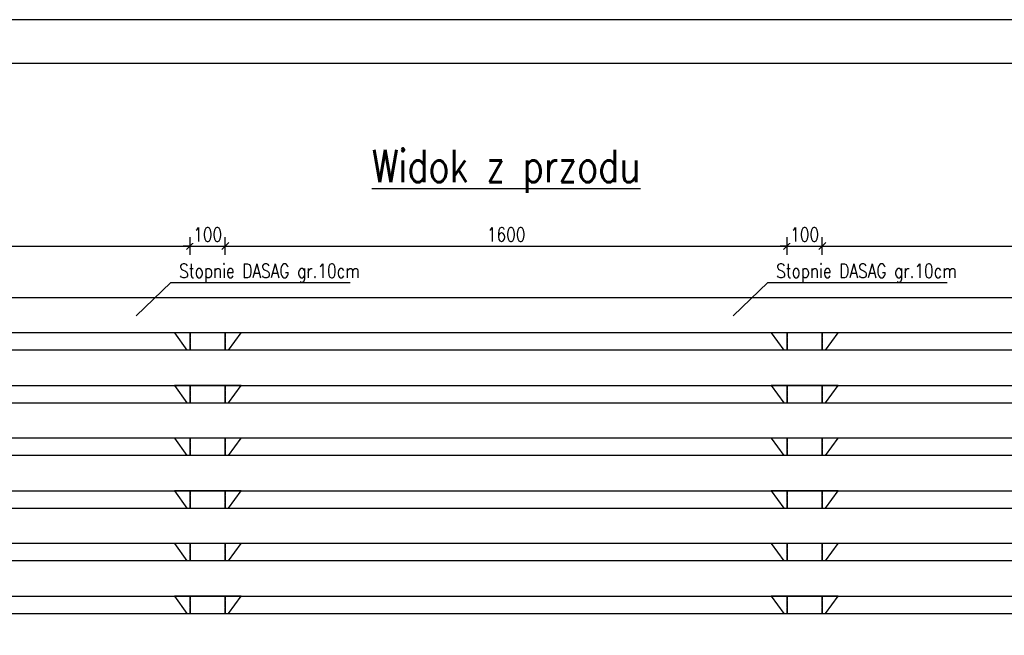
# Model space of a CAD drawing. Header units: millimetres. Extents: x 0 to 1625, y 0 to 742.
# Tile 22 of 24: x 866 to 1146, y 567 to 742. Entities that reach past the tile are written whole.
import ezdxf
from ezdxf import colors
from ezdxf.entities.mleader import LeaderData, LeaderLine
from ezdxf.enums import TextEntityAlignment as Align
from ezdxf.math import Vec2, Vec3

# ---------------------------------------------------------------- set-up
doc = ezdxf.new("R2010")
doc.units = ezdxf.units.MM
doc.linetypes.add('DASHED', pattern=[0.75, 0.5, -0.25])
for name, color, linetype in [('!PB_Ramka', 7, 'Continuous'), ('e-cad_kontur', 2, 'Continuous'), ('e-cad_opisy', 8, 'Continuous'), ('e-cad_stal_kontur', 3, 'Continuous'), ('e-cad_wymiary', 1, 'Continuous'), ('KONSTRUKCJA', 7, 'Continuous')]:
    doc.layers.add(name, color=color, linetype=linetype)
doc.styles.add('e-cad_1', font='simplex.shx', dxfattribs={"width": 0.8})
doc.styles.add('ROMANS', font='simplex.shx', dxfattribs={"width": 0.8})
doc.dimstyles.new('e-cad_1_20_[cm]', dxfattribs={"dimscale": 2, "dimtxt": 2, "dimasz": 1, "dimexe": 1.25, "dimexo": 0.625, "dimtad": 1, "dimdec": 0, "dimlfac": 10, "dimrnd": 0.1, "dimzin": 1, "dimtxsty": 'e-cad_1', "dimblk": 'OBLIQUE', "dimcen": 2.5, "dimclrd": 8, "dimclre": 8, "dimclrt": 1, "dimadec": 0, "dimazin": 0, "dimtfac": 1, "dimtix": 1, "dimtmove": 1, "dimatfit": 3, "dimldrblk": 'OBLIQUE', "dimfxl": 1.25, "dimfxlon": 1, "dimtfill": 1, "dimarcsym": 0})

# ---------------------------------------------------------------- blocks, each defined once
blk = doc.blocks.new('_None')
blk = doc.blocks.new('_Oblique')
at = {"color": 0, "linetype": 'ByBlock', "lineweight": -2}
blk.add_line((-0.5, -0.5), (0.5, 0.5), dxfattribs=at)
blk = doc.blocks.new('*D94')
at = {"layer": 'Defpoints', "color": 0, "ltscale": 0.8}
for p in [(914.58, 678.03), (914.58, 653.33), (754.58, 633.33)]:
    blk.add_point(p, dxfattribs=at)
at = {"layer": 'e-cad_wymiary', "color": 8, "lineweight": -2, "ltscale": 0.8}
for p, q in [((754.58, 675.53), (754.58, 680.53)), ((914.58, 675.53), (914.58, 680.53)), ((754.58, 678.03), (914.58, 678.03))]:
    blk.add_line(p, q, dxfattribs=at)
at = {"layer": 'e-cad_wymiary', "color": 8, "lineweight": -2, "ltscale": 0.8, "xscale": 2, "yscale": 2, "zscale": 2, "rotation": 180}
blk.add_blockref('_Oblique', (754.58, 678.03), dxfattribs=at)
at = {"layer": 'e-cad_wymiary', "color": 8, "lineweight": -2, "ltscale": 0.8, "xscale": 2, "yscale": 2, "zscale": 2}
blk.add_blockref('_Oblique', (914.58, 678.03), dxfattribs=at)
at = {"layer": 'e-cad_wymiary', "color": 1, "ltscale": 0.8, "insert": (834.58, 681.28), "char_height": 4, "attachment_point": 5, "style": 'e-cad_1', "bg_fill": 3, "box_fill_scale": 1.1, "bg_fill_color": 257, "bg_fill_transparency": 0}
blk.add_mtext('1600', dxfattribs=at)
blk = doc.blocks.new('*D95')
at = {"layer": 'Defpoints', "color": 0, "ltscale": 0.8}
for p in [(924.58, 678.03), (914.58, 653.33), (924.58, 653.33)]:
    blk.add_point(p, dxfattribs=at)
at = {"layer": 'e-cad_wymiary', "color": 8, "lineweight": -2, "ltscale": 0.8}
for p, q in [((914.58, 675.53), (914.58, 680.53)), ((924.58, 675.53), (924.58, 680.53)), ((914.58, 678.03), (912.58, 678.03)), ((914.58, 678.03), (924.58, 678.03)), ((924.58, 678.03), (926.58, 678.03))]:
    blk.add_line(p, q, dxfattribs=at)
at = {"layer": 'e-cad_wymiary', "color": 8, "lineweight": -2, "ltscale": 0.8, "xscale": 2, "yscale": 2, "zscale": 2}
blk.add_blockref('_Oblique', (914.58, 678.03), dxfattribs=at)
at = {"layer": 'e-cad_wymiary', "color": 8, "lineweight": -2, "ltscale": 0.8, "xscale": 2, "yscale": 2, "zscale": 2, "rotation": 180}
blk.add_blockref('_Oblique', (924.58, 678.03), dxfattribs=at)
at = {"layer": 'e-cad_wymiary', "color": 1, "ltscale": 0.8, "insert": (919.58, 681.28), "char_height": 4, "attachment_point": 5, "style": 'e-cad_1', "bg_fill": 3, "box_fill_scale": 1.1, "bg_fill_color": 257, "bg_fill_transparency": 0}
blk.add_mtext('100', dxfattribs=at)
blk = doc.blocks.new('*D151')
at = {"layer": 'Defpoints', "color": 0, "ltscale": 0.8}
for p in [(1084.58, 678.03), (1084.58, 653.33), (924.58, 633.33)]:
    blk.add_point(p, dxfattribs=at)
at = {"layer": 'e-cad_wymiary', "color": 8, "lineweight": -2, "ltscale": 0.8}
for p, q in [((924.58, 675.53), (924.58, 680.53)), ((1084.58, 675.53), (1084.58, 680.53)), ((924.58, 678.03), (1084.58, 678.03))]:
    blk.add_line(p, q, dxfattribs=at)
at = {"layer": 'e-cad_wymiary', "color": 8, "lineweight": -2, "ltscale": 0.8, "xscale": 2, "yscale": 2, "zscale": 2, "rotation": 180}
blk.add_blockref('_Oblique', (924.58, 678.03), dxfattribs=at)
at = {"layer": 'e-cad_wymiary', "color": 8, "lineweight": -2, "ltscale": 0.8, "xscale": 2, "yscale": 2, "zscale": 2}
blk.add_blockref('_Oblique', (1084.58, 678.03), dxfattribs=at)
at = {"layer": 'e-cad_wymiary', "color": 1, "ltscale": 0.8, "insert": (1004.58, 681.28), "char_height": 4, "attachment_point": 5, "style": 'e-cad_1', "bg_fill": 3, "box_fill_scale": 1.1, "bg_fill_color": 257, "bg_fill_transparency": 0}
blk.add_mtext('1600', dxfattribs=at)
blk = doc.blocks.new('*D152')
at = {"layer": 'Defpoints', "color": 0, "ltscale": 0.8}
for p in [(1094.58, 678.03), (1084.58, 653.33), (1094.58, 653.33)]:
    blk.add_point(p, dxfattribs=at)
at = {"layer": 'e-cad_wymiary', "color": 8, "lineweight": -2, "ltscale": 0.8}
for p, q in [((1084.58, 675.53), (1084.58, 680.53)), ((1094.58, 675.53), (1094.58, 680.53)), ((1084.58, 678.03), (1082.58, 678.03)), ((1084.58, 678.03), (1094.58, 678.03)), ((1094.58, 678.03), (1096.58, 678.03))]:
    blk.add_line(p, q, dxfattribs=at)
at = {"layer": 'e-cad_wymiary', "color": 8, "lineweight": -2, "ltscale": 0.8, "xscale": 2, "yscale": 2, "zscale": 2}
blk.add_blockref('_Oblique', (1084.58, 678.03), dxfattribs=at)
at = {"layer": 'e-cad_wymiary', "color": 8, "lineweight": -2, "ltscale": 0.8, "xscale": 2, "yscale": 2, "zscale": 2, "rotation": 180}
blk.add_blockref('_Oblique', (1094.58, 678.03), dxfattribs=at)
at = {"layer": 'e-cad_wymiary', "color": 1, "ltscale": 0.8, "insert": (1089.58, 681.28), "char_height": 4, "attachment_point": 5, "style": 'e-cad_1', "bg_fill": 3, "box_fill_scale": 1.1, "bg_fill_color": 257, "bg_fill_transparency": 0}
blk.add_mtext('100', dxfattribs=at)
blk = doc.blocks.new('*D153')
at = {"layer": 'Defpoints', "color": 0, "ltscale": 0.8}
for p in [(1254.58, 678.03), (1254.58, 653.33), (1094.58, 633.33)]:
    blk.add_point(p, dxfattribs=at)
at = {"layer": 'e-cad_wymiary', "color": 8, "lineweight": -2, "ltscale": 0.8}
for p, q in [((1094.58, 675.53), (1094.58, 680.53)), ((1254.58, 675.53), (1254.58, 680.53)), ((1094.58, 678.03), (1254.58, 678.03))]:
    blk.add_line(p, q, dxfattribs=at)
at = {"layer": 'e-cad_wymiary', "color": 8, "lineweight": -2, "ltscale": 0.8, "xscale": 2, "yscale": 2, "zscale": 2, "rotation": 180}
blk.add_blockref('_Oblique', (1094.58, 678.03), dxfattribs=at)
at = {"layer": 'e-cad_wymiary', "color": 8, "lineweight": -2, "ltscale": 0.8, "xscale": 2, "yscale": 2, "zscale": 2}
blk.add_blockref('_Oblique', (1254.58, 678.03), dxfattribs=at)
at = {"layer": 'e-cad_wymiary', "color": 1, "ltscale": 0.8, "insert": (1174.58, 681.28), "char_height": 4, "attachment_point": 5, "style": 'e-cad_1', "bg_fill": 3, "box_fill_scale": 1.1, "bg_fill_color": 257, "bg_fill_transparency": 0}
blk.add_mtext('1600', dxfattribs=at)
blk = doc.blocks.new('*U170')
at = {"layer": 'e-cad_opisy', "color": 8, "ltscale": 0.4}
blk.add_lwpolyline([(0, 0), (650, 0), (650, 297), (25, 297), (25, 297), (0, 297), (0, 0)], dxfattribs=at)
at = {"layer": 'e-cad_opisy', "color": 3, "ltscale": 0.4}
blk.add_lwpolyline([(30, 5), (645, 5), (645, 292), (30, 292), (30, 5)], dxfattribs=at)

msp = doc.modelspace()

# ---------------------------------------------------------------- linework, layer by layer
at = {"layer": 'e-cad_kontur', "ltscale": 0.005}
for points in [[(1294.58, 618.33), (714.58, 618.33), (714.58, 608.33), (1294.58, 608.33)], [(714.58, 603.33), (1294.58, 603.33), (1294.58, 593.33), (714.58, 593.33)], [(1294.58, 588.33), (714.58, 588.33), (714.58, 578.33), (1294.58, 578.33)], [(714.58, 573.33), (1294.58, 573.33), (1294.58, 563.33), (714.58, 563.33)]]:
    msp.add_lwpolyline(points, close=True, dxfattribs=at)
at = {"layer": 'e-cad_stal_kontur', "linetype": 'DASHED', "ltscale": 0.1}
for p, q in [((914.58, 653.33), (914.58, 648.33)), ((924.58, 653.33), (924.58, 648.33)), ((1084.58, 653.33), (1084.58, 648.33)), ((1094.58, 653.33), (1094.58, 648.33)), ((914.58, 638.33), (914.58, 633.33)), ((924.58, 638.33), (924.58, 633.33)), ((1084.58, 638.33), (1084.58, 633.33)), ((1094.58, 638.33), (1094.58, 633.33)), ((914.58, 623.33), (914.58, 618.33)), ((924.58, 623.33), (924.58, 618.33)), ((1084.58, 623.33), (1084.58, 618.33)), ((1094.58, 623.33), (1094.58, 618.33)), ((914.58, 608.33), (914.58, 603.33)), ((924.58, 608.33), (924.58, 603.33)), ((1084.58, 608.33), (1084.58, 603.33)), ((1094.58, 608.33), (1094.58, 603.33)), ((914.58, 593.33), (914.58, 588.33)), ((924.58, 593.33), (924.58, 588.33)), ((1084.58, 593.33), (1084.58, 588.33)), ((1094.58, 593.33), (1094.58, 588.33)), ((914.58, 578.33), (914.58, 573.33)), ((924.58, 578.33), (924.58, 573.33)), ((1084.58, 578.33), (1084.58, 573.33)), ((1094.58, 578.33), (1094.58, 573.33))]:
    msp.add_line(p, q, dxfattribs=at)
at = {"layer": 'e-cad_stal_kontur', "ltscale": 0.005}
for points in [[(925.53, 648.33), (929.08, 653.33), (910.08, 653.33), (913.64, 648.33)], [(1095.53, 648.33), (1099.08, 653.33), (1080.08, 653.33), (1083.64, 648.33)], [(925.53, 633.33), (929.08, 638.33), (910.08, 638.33), (913.64, 633.33)], [(1095.53, 633.33), (1099.08, 638.33), (1080.08, 638.33), (1083.64, 633.33)], [(925.53, 618.33), (929.08, 623.33), (910.08, 623.33), (913.64, 618.33)], [(1095.53, 618.33), (1099.08, 623.33), (1080.08, 623.33), (1083.64, 618.33)], [(925.53, 603.33), (929.08, 608.33), (910.08, 608.33), (913.64, 603.33)], [(1095.53, 603.33), (1099.08, 608.33), (1080.08, 608.33), (1083.64, 603.33)], [(925.53, 588.33), (929.08, 593.33), (910.08, 593.33), (913.64, 588.33)], [(1095.53, 588.33), (1099.08, 593.33), (1080.08, 593.33), (1083.64, 588.33)], [(925.53, 573.33), (929.08, 578.33), (910.08, 578.33), (913.64, 573.33)], [(1095.53, 573.33), (1099.08, 578.33), (1080.08, 578.33), (1083.64, 573.33)]]:
    msp.add_lwpolyline(points, dxfattribs=at)
at = {"layer": 'e-cad_stal_kontur', "linetype": 'DASHED', "ltscale": 0.1}
for points in [[(914.58, 648.33), (914.58, 653.33)], [(924.58, 648.33), (924.58, 653.33)], [(1084.58, 648.33), (1084.58, 653.33)], [(1094.58, 648.33), (1094.58, 653.33)], [(914.58, 633.33), (914.58, 638.33)], [(924.58, 633.33), (924.58, 638.33)], [(1084.58, 633.33), (1084.58, 638.33)], [(1094.58, 633.33), (1094.58, 638.33)], [(914.58, 618.33), (914.58, 623.33)], [(924.58, 618.33), (924.58, 623.33)], [(1084.58, 618.33), (1084.58, 623.33)], [(1094.58, 618.33), (1094.58, 623.33)], [(914.58, 603.33), (914.58, 608.33)], [(924.58, 603.33), (924.58, 608.33)], [(1084.58, 603.33), (1084.58, 608.33)], [(1094.58, 603.33), (1094.58, 608.33)], [(914.58, 588.33), (914.58, 593.33)], [(924.58, 588.33), (924.58, 593.33)], [(1084.58, 588.33), (1084.58, 593.33)], [(1094.58, 588.33), (1094.58, 593.33)], [(914.58, 573.33), (914.58, 578.33)], [(924.58, 573.33), (924.58, 578.33)], [(1084.58, 573.33), (1084.58, 578.33)], [(1094.58, 573.33), (1094.58, 578.33)]]:
    msp.add_lwpolyline(points, dxfattribs=at)

# ---------------------------------------------------------------- texts
at = {"layer": 'e-cad_opisy', "style": 'e-cad_1', "width": 0.8}
msp.add_text('%%UWidok z przodu', height=9.216, dxfattribs=at).set_placement((1004.58, 696.22), align=Align.CENTER)

# ---------------------------------------------------------------- leaders
at = {"layer": 'KONSTRUKCJA', "color": 9, "ltscale": 0.01}
ml = msp.add_multileader_mtext('Standard', dxfattribs=at)
ml.set_content('Stopnie DASAG gr.10cm', color=9, style='ROMANS')
ml.set_leader_properties()
ml.set_arrow_properties(name='NONE')
ml.build(insert=Vec2(0, 0))
ml.multileader.update_dxf_attribs({"text_left_attachment_type": 6, "text_right_attachment_type": 6, "text_top_attachment_type": 0, "text_bottom_attachment_type": 0, "dogleg_length": 0.36})
ctx = ml.context
ctx.base_point, ctx.plane_origin = Vec3(909.47, 667.64), Vec3(886.43, 692.74)
ctx.left_attachment, ctx.right_attachment = 6, 6
notes = []
notes.append((ctx, [(0, (1, 1, 0), (909.11, 667.64), (1, 0), 0.36, [(0, [(899.19, 658.16)], 256, [])])]))
ctx.mtext.insert, ctx.mtext.width, ctx.mtext.line_spacing_style, ctx.mtext.flow_direction = Vec3(911.47, 672.97), 60.1958, 2, 5
ml = msp.add_multileader_mtext('Standard', dxfattribs=at)
ml.set_content('Stopnie DASAG gr.10cm', color=9, style='ROMANS')
ml.set_leader_properties()
ml.set_arrow_properties(name='NONE')
ml.build(insert=Vec2(0, 0))
ml.multileader.update_dxf_attribs({"text_left_attachment_type": 6, "text_right_attachment_type": 6, "text_top_attachment_type": 0, "text_bottom_attachment_type": 0, "dogleg_length": 0.36})
ctx = ml.context
ctx.base_point, ctx.plane_origin = Vec3(1079.47, 667.64), Vec3(1056.43, 692.74)
ctx.left_attachment, ctx.right_attachment = 6, 6
notes.append((ctx, [(0, (1, 1, 0), (1079.11, 667.64), (1, 0), 0.36, [(0, [(1069.19, 658.16)], 256, [])])]))
ctx.mtext.insert, ctx.mtext.width, ctx.mtext.line_spacing_style, ctx.mtext.flow_direction = Vec3(1081.47, 672.97), 60.1958, 2, 5
for ctx, leaders in notes:
    for number, flags, end, landing, length, lines in leaders:
        leader = LeaderData()
        leader.index, (leader.has_last_leader_line, leader.has_dogleg_vector, leader.attachment_direction) = number, flags
        leader.last_leader_point, leader.dogleg_vector, leader.dogleg_length = Vec3(end), Vec3(landing), length
        for number, points, colour, breaks in lines:
            line = LeaderLine()
            line.index, line.vertices, line.color, line.breaks = number, Vec3.list(points), colors.encode_raw_color(colour), breaks
            leader.lines.append(line)
        ctx.leaders.append(leader)

# ---------------------------------------------------------------- next in the draw order: dimensions: what is measured, and where the dimension line sits
at = {"layer": 'e-cad_wymiary', "ltscale": 0.8}
dim = msp.add_linear_dim(base=(914.58, 678.03), p1=(754.58, 633.33), p2=(914.58, 653.33), dimstyle='e-cad_1_20_[cm]', override={"dimblk": 'Oblique', "dimtfill": 1, "dimtfillclr": 0}, dxfattribs=at)
dim.commit()
dim.dimension.update_dxf_attribs({"geometry": '*D94', "text_midpoint": (834.58, 681.28)})

# ---------------------------------------------------------------- next in the draw order: linework, layer by layer
at = {"layer": 'e-cad_kontur', "ltscale": 0.005}
for points in [[(1294.58, 648.33), (714.58, 648.33), (714.58, 638.33), (1294.58, 638.33)], [(714.58, 633.33), (1294.58, 633.33), (1294.58, 623.33), (714.58, 623.33)]]:
    msp.add_lwpolyline(points, close=True, dxfattribs=at)

# ---------------------------------------------------------------- next in the draw order: dimensions: what is measured, and where the dimension line sits
at = {"layer": 'e-cad_wymiary', "ltscale": 0.8}
dim = msp.add_linear_dim(base=(924.58, 678.03), p1=(914.58, 653.33), p2=(924.58, 653.33), dimstyle='e-cad_1_20_[cm]', override={"dimblk": 'Oblique', "dimtfill": 1, "dimtfillclr": 0}, dxfattribs=at)
dim.commit()
dim.dimension.update_dxf_attribs({"geometry": '*D95', "text_midpoint": (919.58, 681.28)})

# ---------------------------------------------------------------- next in the draw order: linework, layer by layer
at = {"layer": 'e-cad_kontur', "ltscale": 0.005}
msp.add_lwpolyline([(714.58, 663.33), (1294.55, 663.33), (1294.55, 653.33), (714.58, 653.33)], close=True, dxfattribs=at)

# ---------------------------------------------------------------- next in the draw order: dimensions: what is measured, and where the dimension line sits
at = {"layer": 'e-cad_wymiary', "ltscale": 0.8}
dim = msp.add_linear_dim(base=(1084.58, 678.03), p1=(924.58, 633.33), p2=(1084.58, 653.33), dimstyle='e-cad_1_20_[cm]', override={"dimblk": 'Oblique', "dimtfill": 1, "dimtfillclr": 0}, dxfattribs=at)
dim.commit()
dim.dimension.update_dxf_attribs({"geometry": '*D151', "text_midpoint": (1004.58, 681.28)})

# ---------------------------------------------------------------- next in the draw order: dimensions: what is measured, and where the dimension line sits
dim = msp.add_linear_dim(base=(1094.58, 678.03), p1=(1084.58, 653.33), p2=(1094.58, 653.33), dimstyle='e-cad_1_20_[cm]', override={"dimblk": 'Oblique', "dimtfill": 1, "dimtfillclr": 0}, dxfattribs=at)
dim.commit()
dim.dimension.update_dxf_attribs({"geometry": '*D152', "text_midpoint": (1089.58, 681.28)})

# ---------------------------------------------------------------- next in the draw order: dimensions: what is measured, and where the dimension line sits
dim = msp.add_linear_dim(base=(1254.58, 678.03), p1=(1094.58, 633.33), p2=(1254.58, 653.33), dimstyle='e-cad_1_20_[cm]', override={"dimblk": 'Oblique', "dimtfill": 1, "dimtfillclr": 0}, dxfattribs=at)
dim.commit()
dim.dimension.update_dxf_attribs({"geometry": '*D153', "text_midpoint": (1174.58, 681.28)})

# ---------------------------------------------------------------- next in the draw order: block references
at = {"layer": '!PB_Ramka', "xscale": 2.5, "yscale": 2.5, "zscale": 2.5}
msp.add_blockref('*U170', (0, 0), dxfattribs=at)

doc.saveas('drawing.dxf')
